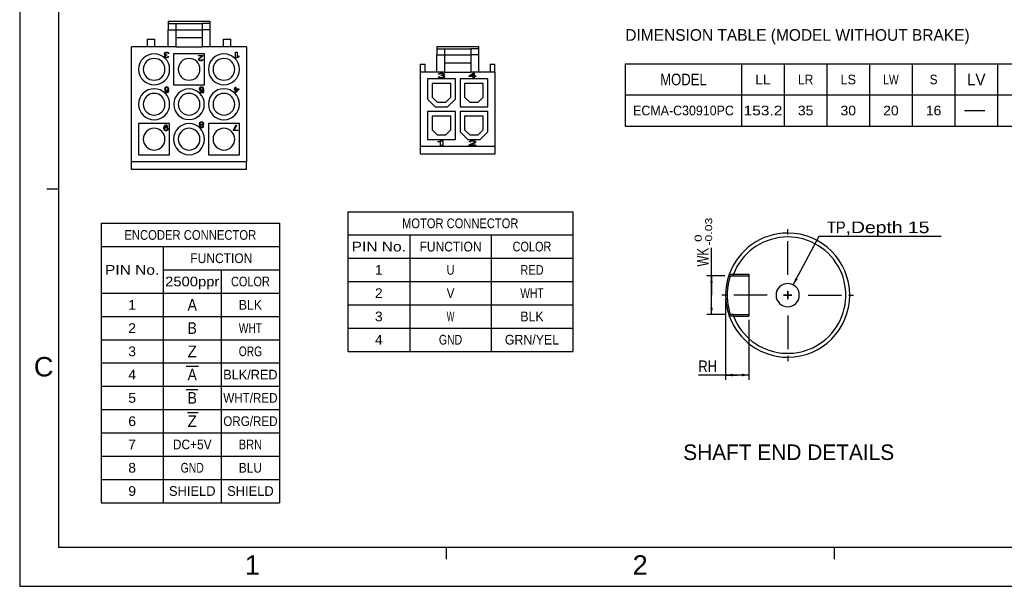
# Model space of a CAD drawing. Extents: x 0 to 420, y 0 to 297.
# Tile 1 of 8: x 0 to 254, y 0 to 146. Entities that reach past the tile are written whole.
import ezdxf
from ezdxf.enums import TextEntityAlignment as Align

# ---------------------------------------------------------------- set-up
doc = ezdxf.new("R2010")
doc.units = 0
doc.header["$LTSCALE"] = 23.1
doc.linetypes.add('CENTER', pattern=[0.6, 0.375, -0.075, 0.075, -0.075])
doc.layers.get('0').update_dxf_attribs({"linetype": 'CONTINUOUS'})
doc.layers.add('8_ALL_NOTES_BALLOONS_SYMBOLS_GT', color=7, linetype='CONTINUOUS')
doc.layers.add('DEFAULT_1', color=7, linetype='CENTER')
doc.styles.add('TEXTSTYLE_0', font='txt', dxfattribs={"width": 0.8})
doc.styles.add('TEXTSTYLE_1', font='txt', dxfattribs={"width": 0.8})
doc.dimstyles.new('DIMSTYLE_1', dxfattribs={"dimtxt": 3, "dimasz": 0.18, "dimexe": 0.18, "dimexo": 0.0625, "dimgap": 0.09, "dimtad": 0, "dimtih": 1, "dimtoh": 1, "dimdec": 4, "dimlfac": 0.5, "dimzin": 0, "dimtxsty": 'STANDARD', "dimcen": 0.09, "dimazin": 3, "dimtp": 1e-05, "dimtm": 1e-05, "dimtfac": 0, "dimtdec": 4, "dimtofl": 0, "dimtmove": 0, "dimatfit": 3, "dimtolj": 1, "dimtzin": 0})

# ---------------------------------------------------------------- blocks, each defined once
blk = doc.blocks.new('*D0')
at = {"color": 7, "linetype": 'CONTINUOUS'}
for p, q in [((199.47, 77.69), (206.2, 90.27)), ((206.2, 90.27), (206.2, 90.27)), ((206.2, 90.27), (237.6, 90.27))]:
    blk.add_line(p, q, dxfattribs=at)
blk.add_solid([(200.01, 79.44), (199.47, 77.69), (200.62, 79.11)], dxfattribs=at)
at = {"color": 7, "linetype": 'CONTINUOUS', "style": 'TEXTSTYLE_1'}
for s, p, p2 in [('TP', (208.2, 91.02), (213, 91.02)), (',Depth 15', (213, 91.02), (234.6, 91.02))]:
    blk.add_text(s, height=3, dxfattribs=at).set_placement(p, p2, align=Align.FIT)
blk = doc.blocks.new('*D1')
at = {"color": 7, "linetype": 'CONTINUOUS'}
for p, q in [((182.05, 74.04), (182.05, 53.25)), ((188.05, 68.64), (188.05, 53.25)), ((185.05, 54.45), (175.02, 54.45)), ((182.05, 54.45), (185.05, 54.45)), ((188.05, 54.45), (185.05, 54.45))]:
    blk.add_line(p, q, dxfattribs=at)
for points in [[(183.85, 54.8), (182.05, 54.45), (183.85, 54.1)], [(186.25, 54.1), (188.05, 54.45), (186.25, 54.8)]]:
    blk.add_solid(points, dxfattribs=at)
at = {"color": 7, "linetype": 'CONTINUOUS', "style": 'TEXTSTYLE_1'}
blk.add_text('RH', height=3, dxfattribs=at).set_placement((175.02, 55.2), (179.82, 55.2), align=Align.FIT)
blk = doc.blocks.new('*D4')
at = {"color": 7, "linetype": 'CONTINUOUS'}
for p, q in [((178.4, 75.04), (178.4, 87.22)), ((181.85, 80.04), (177.2, 80.04)), ((178.4, 80.04), (178.4, 75.04)), ((178.4, 70.04), (178.4, 75.04)), ((181.85, 70.04), (177.2, 70.04))]:
    blk.add_line(p, q, dxfattribs=at)
for points in [[(178.75, 78.24), (178.4, 80.04), (178.05, 78.24)], [(178.05, 71.84), (178.4, 70.04), (178.75, 71.84)]]:
    blk.add_solid(points, dxfattribs=at)
at = {"color": 7, "linetype": 'CONTINUOUS', "style": 'TEXTSTYLE_1'}
blk.add_text('WK', height=3, rotation=90, dxfattribs=at).set_placement((177.65, 82.42), (177.65, 87.22), align=Align.FIT)

msp = doc.modelspace()

# ---------------------------------------------------------------- linework, layer by layer
at = {"color": 4, "linetype": 'CONTINUOUS'}
for p, q in [((0, 297), (0, 0)), ((0, 0), (420, 0))]:
    msp.add_line(p, q, dxfattribs=at)
at = {"color": 3, "linetype": 'CONTINUOUS'}
for p, q in [((10, 287), (10, 10)), ((10, 102.333333), (7, 102.333333)), ((410, 10), (10, 10)), ((110, 10), (110, 7)), ((210, 10), (210, 7))]:
    msp.add_line(p, q, dxfattribs=at)
at = {"color": 7, "linetype": 'CONTINUOUS'}
for p, q in [((38.270933, 145.640953), (38.270933, 145.040953)), ((38.270933, 145.640953), (49.070933, 145.640953)), ((38.270933, 145.040953), (38.270933, 143.440953)), ((38.270933, 145.040953), (40.270933, 145.040953)), ((40.270933, 145.040953), (40.270933, 143.440953)), ((40.270933, 145.040953), (47.070933, 145.040953)), ((47.070933, 145.040953), (47.070933, 143.440953)), ((49.070933, 145.040953), (47.070933, 145.040953)), ((49.070933, 145.640953), (49.070933, 145.040953)), ((49.070933, 145.040953), (49.070933, 143.440953)), ((38.270933, 139.040953), (38.270933, 143.440953)), ((38.270933, 143.440953), (40.270933, 143.440953)), ((40.270933, 143.440953), (40.270933, 141.440953)), ((40.270933, 143.440953), (47.070933, 143.440953)), ((49.070933, 143.440953), (47.070933, 143.440953)), ((47.070933, 143.440953), (47.070933, 141.440953)), ((49.070933, 143.440953), (49.070933, 139.040953)), ((32.870933, 141.040953), (34.870933, 141.040953)), ((32.870933, 141.040953), (32.870933, 139.040953)), ((34.870933, 139.040953), (34.870933, 141.040953)), ((40.270933, 141.440953), (40.270933, 139.040953)), ((40.270933, 141.440953), (47.070933, 141.440953)), ((47.070933, 141.440953), (47.070933, 139.040953)), ((52.470933, 141.040953), (54.470933, 141.040953)), ((52.470933, 141.040953), (52.470933, 139.040953)), ((54.470933, 139.040953), (54.470933, 141.040953)), ((40.270933, 139.040953), (28.870933, 139.040953)), ((28.870933, 109.440953), (28.870933, 139.040953)), ((37.325478, 137.313294), (37.357297, 137.402655)), ((37.325478, 137.194145), (37.325478, 137.313294)), ((37.357297, 137.074996), (37.325478, 137.194145)), ((37.357297, 137.402655), (37.420933, 137.492017)), ((37.420933, 137.492017), (37.516387, 137.551591)), ((37.516387, 137.372868), (37.484569, 137.313294)), ((37.484569, 137.313294), (37.484569, 137.194145)), ((37.484569, 137.194145), (37.548206, 137.074996)), ((37.516387, 137.551591), (37.64366, 137.611166)), ((37.580024, 137.432443), (37.516387, 137.372868)), ((37.64366, 137.46223), (37.580024, 137.432443)), ((37.64366, 137.611166), (37.770933, 137.640953)), ((37.802751, 137.492017), (37.64366, 137.46223)), ((37.770933, 137.640953), (38.025478, 137.640953)), ((37.99366, 137.492017), (37.802751, 137.492017)), ((38.152751, 137.46223), (37.99366, 137.492017)), ((38.025478, 137.640953), (38.152751, 137.611166)), ((38.152751, 137.611166), (38.280024, 137.551591)), ((38.216387, 137.432443), (38.152751, 137.46223)), ((38.280024, 137.372868), (38.216387, 137.432443)), ((38.280024, 137.551591), (38.375478, 137.492017)), ((38.311842, 137.313294), (38.280024, 137.372868)), ((38.470933, 137.313294), (38.311842, 137.313294)), ((38.375478, 137.492017), (38.439115, 137.402655)), ((38.439115, 137.402655), (38.470933, 137.313294)), ((47.670933, 137.240953), (39.670933, 137.240953)), ((39.670933, 137.240953), (39.670933, 129.240953)), ((40.270933, 139.040953), (47.070933, 139.040953)), ((58.470933, 139.040953), (47.070933, 139.040953)), ((47.670933, 129.240953), (47.670933, 137.240953)), ((55.630933, 136.240953), (55.630933, 137.640953)), ((55.630933, 137.640953), (56.050933, 137.640953)), ((56.050933, 137.640953), (56.050933, 136.479251)), ((58.470933, 139.040953), (58.470933, 109.440953)), ((107.54783, 139.151663), (118.34783, 139.151663)), ((107.54783, 139.151663), (107.54783, 138.551663)), ((107.54783, 138.551663), (107.54783, 136.951663)), ((107.54783, 138.551663), (109.54783, 138.551663)), ((109.54783, 138.551663), (116.34783, 138.551663)), ((109.54783, 138.551663), (109.54783, 136.951663)), ((116.34783, 138.551663), (116.34783, 136.951663)), ((118.34783, 138.551663), (116.34783, 138.551663)), ((118.34783, 139.151663), (118.34783, 138.551663)), ((118.34783, 138.551663), (118.34783, 136.951663)), ((37.420933, 136.985634), (37.357297, 137.074996)), ((37.357297, 136.628187), (37.389115, 136.747336)), ((37.357297, 136.568613), (37.357297, 136.628187)), ((37.389115, 136.449464), (37.357297, 136.568613)), ((37.389115, 136.747336), (37.452751, 136.836698)), ((37.516387, 136.330315), (37.389115, 136.449464)), ((37.580024, 136.92606), (37.420933, 136.985634)), ((37.452751, 136.836698), (37.580024, 136.92606)), ((37.580024, 136.747336), (37.516387, 136.628187)), ((37.516387, 136.628187), (37.516387, 136.568613)), ((37.516387, 136.568613), (37.580024, 136.479251)), ((37.64366, 136.27074), (37.516387, 136.330315)), ((37.548206, 137.074996), (37.64366, 137.015421)), ((37.64366, 136.806911), (37.580024, 136.747336)), ((37.580024, 136.479251), (37.675478, 136.419677)), ((37.64366, 137.015421), (37.834569, 136.985634)), ((37.834569, 136.866485), (37.64366, 136.806911)), ((37.866387, 136.240953), (37.64366, 136.27074)), ((37.675478, 136.419677), (37.834569, 136.389889)), ((37.834569, 136.985634), (37.961842, 136.985634)), ((37.961842, 136.866485), (37.834569, 136.866485)), ((37.834569, 136.389889), (37.961842, 136.389889)), ((37.930024, 136.240953), (37.866387, 136.240953)), ((38.152751, 136.27074), (37.930024, 136.240953)), ((37.961842, 136.985634), (37.961842, 136.866485)), ((37.961842, 136.389889), (38.120933, 136.419677)), ((38.120933, 136.419677), (38.216387, 136.479251)), ((38.280024, 136.330315), (38.152751, 136.27074)), ((38.216387, 136.479251), (38.280024, 136.568613)), ((38.280024, 136.568613), (38.439115, 136.568613)), ((38.407297, 136.449464), (38.280024, 136.330315)), ((38.439115, 136.568613), (38.407297, 136.449464)), ((46.125478, 136.840953), (47.270933, 136.840953)), ((46.125478, 136.692017), (46.125478, 136.840953)), ((47.016387, 136.692017), (46.125478, 136.692017)), ((46.125478, 135.828187), (46.157297, 135.947336)), ((46.125478, 135.768613), (46.125478, 135.828187)), ((46.157297, 135.649464), (46.125478, 135.768613)), ((46.157297, 135.947336), (46.220933, 136.036698)), ((46.284569, 135.530315), (46.157297, 135.649464)), ((46.220933, 136.036698), (47.016387, 136.692017)), ((46.411842, 135.47074), (46.284569, 135.530315)), ((46.380024, 135.947336), (46.316387, 135.828187)), ((46.316387, 135.828187), (46.316387, 135.768613)), ((46.316387, 135.768613), (46.380024, 135.679251)), ((47.270933, 136.692017), (46.380024, 135.947336)), ((46.380024, 135.679251), (46.475478, 135.619677)), ((46.602751, 135.440953), (46.411842, 135.47074)), ((46.475478, 135.619677), (46.634569, 135.589889)), ((46.730024, 135.440953), (46.602751, 135.440953)), ((46.634569, 135.589889), (46.761842, 135.589889)), ((46.952751, 135.47074), (46.730024, 135.440953)), ((46.761842, 135.589889), (46.920933, 135.619677)), ((46.920933, 135.619677), (47.016387, 135.679251)), ((47.080024, 135.530315), (46.952751, 135.47074)), ((47.016387, 135.679251), (47.080024, 135.768613)), ((47.080024, 135.768613), (47.239115, 135.768613)), ((47.207297, 135.649464), (47.080024, 135.530315)), ((47.239115, 135.768613), (47.207297, 135.649464)), ((47.270933, 136.840953), (47.270933, 136.692017)), ((56.050933, 136.240953), (55.630933, 136.240953)), ((56.050933, 136.479251), (56.470933, 136.687762)), ((56.470933, 136.449464), (56.050933, 136.240953)), ((56.470933, 136.687762), (56.470933, 136.449464)), ((107.54783, 136.951663), (109.54783, 136.951663)), ((107.54783, 132.551663), (107.54783, 136.951663)), ((109.54783, 136.951663), (109.54783, 134.951663)), ((109.54783, 136.951663), (116.34783, 136.951663)), ((109.54783, 134.951663), (109.54783, 132.551663)), ((109.54783, 134.951663), (116.34783, 134.951663)), ((116.34783, 136.951663), (116.34783, 134.951663)), ((118.34783, 136.951663), (116.34783, 136.951663)), ((116.34783, 134.951663), (116.34783, 132.551663)), ((118.34783, 136.951663), (118.34783, 132.551663)), ((156.175365, 134.629209), (362.175365, 134.629209)), ((156.175365, 134.629209), (156.175365, 118.629209)), ((186.175365, 134.629209), (186.175365, 118.629209)), ((197.175365, 134.629209), (197.175365, 118.629209)), ((208.175365, 134.629209), (208.175365, 118.629209)), ((219.175365, 134.629209), (219.175365, 118.629209)), ((230.175365, 134.629209), (230.175365, 118.629209)), ((241.175365, 134.629209), (241.175365, 118.629209)), ((252.175365, 134.629209), (252.175365, 118.629209)), ((103.34783, 134.551663), (104.54783, 134.551663)), ((103.34783, 132.551663), (103.34783, 134.551663)), ((103.34783, 113.351663), (103.34783, 132.551663)), ((109.54783, 132.551663), (103.34783, 132.551663)), ((104.54783, 132.551663), (104.54783, 134.551663)), ((107.993284, 131.970812), (108.038739, 132.07294)), ((108.038739, 132.07294), (108.220557, 132.175068)), ((108.220557, 132.175068), (108.402375, 132.226131)), ((108.311466, 132.047408), (108.220557, 131.970812)), ((108.44783, 132.098472), (108.311466, 132.047408)), ((108.402375, 132.226131), (108.720557, 132.251663)), ((108.675102, 132.124004), (108.44783, 132.098472)), ((108.85692, 132.124004), (108.675102, 132.124004)), ((108.720557, 132.251663), (108.811466, 132.251663)), ((108.811466, 132.251663), (109.129648, 132.226131)), ((109.084193, 132.098472), (108.85692, 132.124004)), ((109.220557, 132.047408), (109.084193, 132.098472)), ((109.129648, 132.226131), (109.311466, 132.175068)), ((109.311466, 131.970812), (109.220557, 132.047408)), ((109.311466, 132.175068), (109.493284, 132.07294)), ((109.493284, 132.07294), (109.538739, 131.970812)), ((109.54783, 132.551663), (116.34783, 132.551663)), ((115.94783, 131.562302), (116.94783, 132.251663)), ((116.239496, 131.562302), (116.94783, 132.047408)), ((122.54783, 132.551663), (116.34783, 132.551663)), ((116.94783, 132.251663), (117.19783, 132.251663)), ((116.94783, 132.047408), (116.94783, 131.562302)), ((117.19783, 132.251663), (117.19783, 131.562302)), ((121.34783, 134.551663), (122.54783, 134.551663)), ((121.34783, 134.551663), (121.34783, 132.551663)), ((122.54783, 132.551663), (122.54783, 134.551663)), ((122.54783, 132.551663), (122.54783, 113.351663)), ((112.34783, 130.751663), (105.14783, 130.751663)), ((105.14783, 130.751663), (105.14783, 125.551663)), ((111.14783, 129.551663), (106.34783, 129.551663)), ((106.34783, 129.551663), (106.34783, 126.04872)), ((107.993284, 131.255919), (107.94783, 131.332514)), ((107.94783, 131.332514), (108.175102, 131.332514)), ((108.220557, 131.970812), (107.993284, 131.970812)), ((108.084193, 131.179323), (107.993284, 131.255919)), ((108.220557, 131.128259), (108.084193, 131.179323)), ((108.175102, 131.332514), (108.220557, 131.281451)), ((108.220557, 131.281451), (108.311466, 131.230387)), ((108.402375, 131.077195), (108.220557, 131.128259)), ((108.311466, 131.230387), (108.402375, 131.204855)), ((108.402375, 131.204855), (108.629648, 131.179323)), ((108.584193, 131.051663), (108.402375, 131.077195)), ((108.94783, 131.051663), (108.584193, 131.051663)), ((108.629648, 131.179323), (108.902375, 131.179323)), ((108.675102, 131.613365), (108.675102, 131.715493)), ((108.675102, 131.715493), (108.85692, 131.715493)), ((108.85692, 131.613365), (108.675102, 131.613365)), ((108.85692, 131.715493), (109.129648, 131.766557)), ((109.129648, 131.587834), (108.85692, 131.613365)), ((108.902375, 131.179323), (109.129648, 131.204855)), ((109.129648, 131.077195), (108.94783, 131.051663)), ((109.129648, 131.766557), (109.220557, 131.817621)), ((109.266011, 131.53677), (109.129648, 131.587834)), ((109.129648, 131.204855), (109.220557, 131.230387)), ((109.311466, 131.128259), (109.129648, 131.077195)), ((109.220557, 131.817621), (109.311466, 131.919748)), ((109.402375, 131.741025), (109.220557, 131.664429)), ((109.220557, 131.664429), (109.44783, 131.613365)), ((109.220557, 131.230387), (109.311466, 131.281451)), ((109.35692, 131.434642), (109.266011, 131.53677)), ((109.311466, 131.919748), (109.311466, 131.970812)), ((109.311466, 131.281451), (109.35692, 131.332514)), ((109.44783, 131.179323), (109.311466, 131.128259)), ((109.35692, 131.332514), (109.35692, 131.434642)), ((109.493284, 131.817621), (109.402375, 131.741025)), ((109.44783, 131.613365), (109.538739, 131.53677)), ((109.538739, 131.255919), (109.44783, 131.179323)), ((109.538739, 131.919748), (109.493284, 131.817621)), ((109.538739, 131.970812), (109.538739, 131.919748)), ((109.538739, 131.53677), (109.584193, 131.434642)), ((109.584193, 131.332514), (109.538739, 131.255919)), ((109.584193, 131.434642), (109.584193, 131.332514)), ((111.14783, 126.04872), (111.14783, 129.551663)), ((112.34783, 125.551663), (112.34783, 130.751663)), ((120.74783, 130.751663), (113.54783, 130.751663)), ((113.54783, 130.751663), (113.54783, 123.551663)), ((119.54783, 129.551663), (114.74783, 129.551663)), ((114.74783, 129.551663), (114.74783, 126.04872)), ((115.94783, 131.40911), (115.94783, 131.562302)), ((116.94783, 131.40911), (115.94783, 131.40911)), ((116.94783, 131.562302), (116.239496, 131.562302)), ((116.94783, 131.051663), (116.94783, 131.40911)), ((117.19783, 131.051663), (116.94783, 131.051663)), ((117.19783, 131.562302), (117.614496, 131.562302)), ((117.614496, 131.40911), (117.19783, 131.40911)), ((117.19783, 131.40911), (117.19783, 131.051663)), ((117.614496, 131.562302), (117.614496, 131.40911)), ((119.54783, 126.04872), (119.54783, 129.551663)), ((120.74783, 123.551663), (120.74783, 130.751663)), ((37.389115, 128.402655), (37.325478, 128.253719)), ((37.325478, 128.253719), (37.325478, 128.104783)), ((37.325478, 128.104783), (37.389115, 127.955847)), ((37.484569, 128.521804), (37.389115, 128.402655)), ((37.389115, 127.955847), (37.484569, 127.866485)), ((37.389115, 127.568613), (37.420933, 127.479251)), ((37.548206, 127.568613), (37.389115, 127.568613)), ((37.420933, 127.479251), (37.516387, 127.360102)), ((37.64366, 128.611166), (37.484569, 128.521804)), ((37.516387, 128.313294), (37.484569, 128.223932)), ((37.484569, 128.223932), (37.484569, 128.13457)), ((37.484569, 128.13457), (37.516387, 128.045208)), ((37.484569, 127.866485), (37.64366, 127.777123)), ((37.580024, 128.402655), (37.516387, 128.313294)), ((37.516387, 128.045208), (37.580024, 127.985634)), ((37.516387, 127.360102), (37.675478, 127.27074)), ((37.611842, 127.479251), (37.548206, 127.568613)), ((37.675478, 128.46223), (37.580024, 128.402655)), ((37.580024, 127.985634), (37.675478, 127.92606)), ((37.707297, 127.419677), (37.611842, 127.479251)), ((37.802751, 128.640953), (37.64366, 128.611166)), ((37.64366, 127.777123), (37.802751, 127.747336)), ((37.770933, 128.492017), (37.675478, 128.46223)), ((37.675478, 127.92606), (37.770933, 127.896272)), ((37.675478, 127.27074), (37.834569, 127.240953)), ((37.802751, 127.389889), (37.707297, 127.419677)), ((37.99366, 128.492017), (37.770933, 128.492017)), ((37.770933, 127.896272), (37.99366, 127.896272)), ((37.961842, 128.640953), (37.802751, 128.640953)), ((37.802751, 127.747336), (37.961842, 127.747336)), ((37.99366, 127.389889), (37.802751, 127.389889)), ((37.834569, 127.240953), (37.961842, 127.240953)), ((38.120933, 128.611166), (37.961842, 128.640953)), ((37.961842, 127.747336), (38.120933, 127.777123)), ((37.961842, 127.240953), (38.120933, 127.27074)), ((38.089115, 128.46223), (37.99366, 128.492017)), ((37.99366, 127.896272), (38.089115, 127.92606)), ((38.089115, 127.419677), (37.99366, 127.389889)), ((38.184569, 128.402655), (38.089115, 128.46223)), ((38.089115, 127.92606), (38.184569, 127.985634)), ((38.184569, 127.479251), (38.089115, 127.419677)), ((38.280024, 128.521804), (38.120933, 128.611166)), ((38.120933, 127.777123), (38.311842, 127.896272)), ((38.120933, 127.27074), (38.280024, 127.360102)), ((38.248206, 128.313294), (38.184569, 128.402655)), ((38.184569, 127.985634), (38.248206, 128.045208)), ((38.248206, 127.568613), (38.184569, 127.479251)), ((38.280024, 128.223932), (38.248206, 128.313294)), ((38.248206, 128.045208), (38.280024, 128.13457)), ((38.280024, 127.657974), (38.248206, 127.568613)), ((38.375478, 128.402655), (38.280024, 128.521804)), ((38.280024, 128.13457), (38.280024, 128.223932)), ((38.311842, 127.836698), (38.280024, 127.657974)), ((38.280024, 127.360102), (38.375478, 127.479251)), ((38.311842, 127.896272), (38.311842, 127.836698)), ((38.439115, 128.253719), (38.375478, 128.402655)), ((38.375478, 127.479251), (38.439115, 127.628187)), ((38.470933, 128.045208), (38.439115, 128.253719)), ((38.439115, 127.628187), (38.470933, 127.836698)), ((38.470933, 127.836698), (38.470933, 128.045208)), ((39.670933, 129.240953), (47.670933, 129.240953)), ((46.389115, 128.402655), (46.325478, 128.253719)), ((46.325478, 128.253719), (46.325478, 128.13457)), ((46.325478, 128.13457), (46.389115, 127.985634)), ((46.484569, 128.521804), (46.389115, 128.402655)), ((46.389115, 127.985634), (46.484569, 127.866485)), ((46.389115, 127.389889), (46.389115, 127.240953)), ((47.311842, 127.389889), (46.389115, 127.389889)), ((46.389115, 127.240953), (47.470933, 127.240953)), ((46.64366, 128.611166), (46.484569, 128.521804)), ((46.484569, 128.223932), (46.516387, 128.313294)), ((46.484569, 128.164357), (46.484569, 128.223932)), ((46.516387, 128.074996), (46.484569, 128.164357)), ((46.484569, 127.866485), (46.64366, 127.777123)), ((46.516387, 128.313294), (46.580024, 128.402655)), ((46.580024, 127.985634), (46.516387, 128.074996)), ((46.580024, 128.402655), (46.675478, 128.46223)), ((46.675478, 127.92606), (46.580024, 127.985634)), ((46.802751, 128.640953), (46.64366, 128.611166)), ((46.64366, 127.777123), (46.802751, 127.747336)), ((46.675478, 128.46223), (46.802751, 128.492017)), ((46.802751, 127.896272), (46.675478, 127.92606)), ((46.99366, 128.640953), (46.802751, 128.640953)), ((46.802751, 128.492017), (46.99366, 128.492017)), ((46.99366, 127.896272), (46.802751, 127.896272)), ((46.802751, 127.747336), (46.99366, 127.747336)), ((47.152751, 128.611166), (46.99366, 128.640953)), ((46.99366, 128.492017), (47.120933, 128.46223)), ((47.120933, 127.92606), (46.99366, 127.896272)), ((46.99366, 127.747336), (47.152751, 127.777123)), ((47.120933, 128.46223), (47.216387, 128.402655)), ((47.248206, 128.015421), (47.120933, 127.92606)), ((47.311842, 128.521804), (47.152751, 128.611166)), ((47.152751, 127.777123), (47.311842, 127.866485)), ((47.216387, 128.402655), (47.280024, 128.283506)), ((47.470933, 128.015421), (47.248206, 128.015421)), ((47.280024, 128.283506), (47.470933, 128.283506)), ((47.407297, 128.402655), (47.311842, 128.521804)), ((47.311842, 127.866485), (47.311842, 127.389889)), ((47.470933, 128.283506), (47.407297, 128.402655)), ((47.470933, 127.240953), (47.470933, 128.015421)), ((55.304266, 128.045208), (55.304266, 128.223932)), ((55.304266, 128.223932), (55.595933, 128.223932)), ((55.595933, 128.045208), (55.304266, 128.045208)), ((55.595933, 128.223932), (55.595933, 128.640953)), ((55.595933, 128.640953), (55.770933, 128.640953)), ((55.595933, 127.240953), (55.595933, 128.045208)), ((55.770933, 127.240953), (55.595933, 127.240953)), ((55.770933, 128.640953), (55.770933, 128.223932)), ((55.770933, 128.223932), (56.470933, 128.223932)), ((55.770933, 128.045208), (56.266766, 128.045208)), ((55.770933, 127.479251), (55.770933, 128.045208)), ((56.266766, 128.045208), (55.770933, 127.479251)), ((56.470933, 128.045208), (55.770933, 127.240953)), ((56.470933, 128.223932), (56.470933, 128.045208)), ((105.14783, 125.551663), (107.14783, 123.551663)), ((106.34783, 126.04872), (107.644886, 124.751663)), ((107.644886, 124.751663), (109.850773, 124.751663)), ((109.850773, 124.751663), (111.14783, 126.04872)), ((110.34783, 123.551663), (112.34783, 125.551663)), ((114.74783, 126.04872), (116.044886, 124.751663)), ((116.044886, 124.751663), (118.250773, 124.751663)), ((118.250773, 124.751663), (119.54783, 126.04872)), ((156.175365, 126.629209), (362.175365, 126.629209)), ((112.34783, 122.351663), (105.14783, 122.351663)), ((105.14783, 122.351663), (105.14783, 115.151663)), ((107.14783, 123.551663), (110.34783, 123.551663)), ((112.34783, 115.151663), (112.34783, 122.351663)), ((113.54783, 123.551663), (120.74783, 123.551663)), ((120.74783, 122.351663), (113.54783, 122.351663)), ((113.54783, 122.351663), (113.54783, 117.151663)), ((120.74783, 117.151663), (120.74783, 122.351663)), ((243.654525, 122.629215), (248.862869, 122.629215)), ((46.389115, 119.432443), (46.325478, 119.283506)), ((46.484569, 119.521804), (46.389115, 119.432443)), ((46.64366, 119.611166), (46.484569, 119.521804)), ((46.580024, 119.402655), (46.484569, 119.283506)), ((46.707297, 119.46223), (46.580024, 119.402655)), ((46.802751, 119.640953), (46.64366, 119.611166)), ((46.834569, 119.492017), (46.707297, 119.46223)), ((46.99366, 119.640953), (46.802751, 119.640953)), ((46.961842, 119.492017), (46.834569, 119.492017)), ((47.089115, 119.46223), (46.961842, 119.492017)), ((47.152751, 119.611166), (46.99366, 119.640953)), ((47.216387, 119.402655), (47.089115, 119.46223)), ((47.311842, 119.521804), (47.152751, 119.611166)), ((47.311842, 119.283506), (47.216387, 119.402655)), ((47.407297, 119.432443), (47.311842, 119.521804)), ((47.470933, 119.283506), (47.407297, 119.432443)), ((106.34783, 121.151663), (106.34783, 117.64872)), ((111.14783, 121.151663), (106.34783, 121.151663)), ((111.14783, 117.64872), (111.14783, 121.151663)), ((119.54783, 121.151663), (114.74783, 121.151663)), ((114.74783, 121.151663), (114.74783, 117.64872)), ((119.54783, 117.64872), (119.54783, 121.151663)), ((38.670933, 119.240953), (30.670933, 119.240953)), ((30.670933, 119.240953), (30.670933, 111.240953)), ((37.157297, 118.453719), (37.125478, 118.245208)), ((37.125478, 118.245208), (37.125478, 118.036698)), ((37.125478, 118.036698), (37.157297, 117.828187)), ((37.220933, 118.602655), (37.157297, 118.453719)), ((37.157297, 117.828187), (37.220933, 117.679251)), ((37.316387, 118.721804), (37.220933, 118.602655)), ((37.220933, 117.679251), (37.316387, 117.560102)), ((37.284569, 118.245208), (37.316387, 118.423932)), ((37.475478, 118.304783), (37.284569, 118.185634)), ((37.284569, 118.185634), (37.284569, 118.245208)), ((37.475478, 118.811166), (37.316387, 118.721804)), ((37.316387, 118.423932), (37.348206, 118.513294)), ((37.348206, 118.006911), (37.316387, 117.917549)), ((37.316387, 117.917549), (37.316387, 117.857974)), ((37.316387, 117.857974), (37.348206, 117.768613)), ((37.316387, 117.560102), (37.475478, 117.47074)), ((37.348206, 118.513294), (37.411842, 118.602655)), ((37.411842, 118.096272), (37.348206, 118.006911)), ((37.348206, 117.768613), (37.411842, 117.679251)), ((37.411842, 118.602655), (37.507297, 118.66223)), ((37.507297, 118.155847), (37.411842, 118.096272)), ((37.411842, 117.679251), (37.507297, 117.619677)), ((37.634569, 118.840953), (37.475478, 118.811166)), ((37.634569, 118.33457), (37.475478, 118.304783)), ((37.475478, 117.47074), (37.634569, 117.440953)), ((37.507297, 118.66223), (37.602751, 118.692017)), ((37.602751, 118.185634), (37.507297, 118.155847)), ((37.507297, 117.619677), (37.602751, 117.589889)), ((37.602751, 118.692017), (37.79366, 118.692017)), ((37.825478, 118.185634), (37.602751, 118.185634)), ((37.602751, 117.589889), (37.825478, 117.589889)), ((37.761842, 118.840953), (37.634569, 118.840953)), ((37.79366, 118.33457), (37.634569, 118.33457)), ((37.634569, 117.440953), (37.79366, 117.440953)), ((37.920933, 118.811166), (37.761842, 118.840953)), ((37.79366, 118.692017), (37.889115, 118.66223)), ((37.952751, 118.304783), (37.79366, 118.33457)), ((37.79366, 117.440953), (37.952751, 117.47074)), ((37.920933, 118.155847), (37.825478, 118.185634)), ((37.825478, 117.589889), (37.920933, 117.619677)), ((37.889115, 118.66223), (37.984569, 118.602655)), ((38.080024, 118.721804), (37.920933, 118.811166)), ((38.016387, 118.096272), (37.920933, 118.155847)), ((37.920933, 117.619677), (38.016387, 117.679251)), ((38.111842, 118.215421), (37.952751, 118.304783)), ((37.952751, 117.47074), (38.111842, 117.560102)), ((37.984569, 118.602655), (38.048206, 118.513294)), ((38.080024, 118.006911), (38.016387, 118.096272)), ((38.016387, 117.679251), (38.080024, 117.768613)), ((38.048206, 118.513294), (38.207297, 118.513294)), ((38.175478, 118.602655), (38.080024, 118.721804)), ((38.111842, 117.917549), (38.080024, 118.006911)), ((38.080024, 117.768613), (38.111842, 117.857974)), ((38.207297, 118.096272), (38.111842, 118.215421)), ((38.111842, 117.857974), (38.111842, 117.917549)), ((38.111842, 117.560102), (38.207297, 117.679251)), ((38.207297, 118.513294), (38.175478, 118.602655)), ((38.270933, 117.947336), (38.207297, 118.096272)), ((38.207297, 117.679251), (38.270933, 117.828187)), ((38.270933, 117.828187), (38.270933, 117.947336)), ((38.670933, 111.240953), (38.670933, 119.240953)), ((46.325478, 119.283506), (46.325478, 119.194145)), ((46.325478, 119.194145), (46.389115, 119.045208)), ((46.420933, 118.806911), (46.357297, 118.687762)), ((46.357297, 118.687762), (46.357297, 118.5984)), ((46.357297, 118.5984), (46.420933, 118.449464)), ((46.389115, 119.045208), (46.516387, 118.955847)), ((46.516387, 118.896272), (46.420933, 118.806911)), ((46.420933, 118.449464), (46.516387, 118.360102)), ((46.484569, 119.283506), (46.484569, 119.194145)), ((46.484569, 119.194145), (46.580024, 119.074996)), ((46.516387, 118.955847), (46.580024, 118.92606)), ((46.580024, 118.92606), (46.516387, 118.896272)), ((46.580024, 118.747336), (46.516387, 118.657974)), ((46.516387, 118.657974), (46.516387, 118.5984)), ((46.516387, 118.5984), (46.580024, 118.509038)), ((46.516387, 118.360102), (46.675478, 118.27074)), ((46.580024, 119.074996), (46.707297, 119.015421)), ((46.707297, 118.836698), (46.580024, 118.747336)), ((46.580024, 118.509038), (46.707297, 118.419677)), ((46.675478, 118.27074), (46.834569, 118.240953)), ((46.707297, 119.015421), (46.834569, 118.985634)), ((46.834569, 118.866485), (46.707297, 118.836698)), ((46.707297, 118.419677), (46.834569, 118.389889)), ((46.834569, 118.985634), (46.961842, 118.985634)), ((46.961842, 118.866485), (46.834569, 118.866485)), ((46.834569, 118.389889), (46.961842, 118.389889)), ((46.834569, 118.240953), (46.961842, 118.240953)), ((46.961842, 118.985634), (47.089115, 119.015421)), ((47.089115, 118.836698), (46.961842, 118.866485)), ((46.961842, 118.389889), (47.089115, 118.419677)), ((46.961842, 118.240953), (47.120933, 118.27074)), ((47.089115, 119.015421), (47.216387, 119.074996)), ((47.216387, 118.747336), (47.089115, 118.836698)), ((47.089115, 118.419677), (47.216387, 118.509038)), ((47.120933, 118.27074), (47.280024, 118.360102)), ((47.216387, 119.074996), (47.311842, 119.194145)), ((47.216387, 118.92606), (47.280024, 118.955847)), ((47.280024, 118.896272), (47.216387, 118.92606)), ((47.280024, 118.657974), (47.216387, 118.747336)), ((47.216387, 118.509038), (47.280024, 118.5984)), ((47.280024, 118.955847), (47.407297, 119.045208)), ((47.375478, 118.806911), (47.280024, 118.896272)), ((47.280024, 118.5984), (47.280024, 118.657974)), ((47.280024, 118.360102), (47.375478, 118.449464)), ((47.311842, 119.194145), (47.311842, 119.283506)), ((47.439115, 118.687762), (47.375478, 118.806911)), ((47.375478, 118.449464), (47.439115, 118.5984)), ((47.407297, 119.045208), (47.470933, 119.194145)), ((47.439115, 118.5984), (47.439115, 118.687762)), ((47.470933, 119.194145), (47.470933, 119.283506)), ((56.670933, 119.240953), (48.670933, 119.240953)), ((48.670933, 119.240953), (48.670933, 111.240953)), ((55.125478, 117.589889), (55.761842, 118.840953)), ((55.125478, 117.440953), (55.125478, 117.589889)), ((56.270933, 117.440953), (55.125478, 117.440953)), ((55.952751, 118.840953), (55.316387, 117.589889)), ((55.316387, 117.589889), (56.270933, 117.589889)), ((55.761842, 118.840953), (55.952751, 118.840953)), ((56.270933, 117.589889), (56.270933, 117.440953)), ((56.670933, 111.240953), (56.670933, 119.240953)), ((106.34783, 117.64872), (107.644886, 116.351663)), ((109.850773, 116.351663), (111.14783, 117.64872)), ((113.54783, 117.151663), (115.54783, 115.151663)), ((114.74783, 117.64872), (116.044886, 116.351663)), ((118.250773, 116.351663), (119.54783, 117.64872)), ((118.74783, 115.151663), (120.74783, 117.151663)), ((156.175365, 118.629209), (362.175365, 118.629209)), ((105.14783, 115.151663), (112.34783, 115.151663)), ((107.644886, 116.351663), (109.850773, 116.351663)), ((107.94783, 114.67294), (108.54783, 114.851663)), ((107.94783, 114.468685), (107.94783, 114.67294)), ((108.54783, 114.647408), (107.94783, 114.468685)), ((108.54783, 114.851663), (109.14783, 114.851663)), ((108.54783, 113.651663), (108.54783, 114.647408)), ((109.14783, 114.851663), (109.14783, 113.651663)), ((115.54783, 115.151663), (118.74783, 115.151663)), ((115.94783, 113.779323), (117.220557, 114.417621)), ((115.993284, 114.570812), (116.038739, 114.67294)), ((116.220557, 114.570812), (115.993284, 114.570812)), ((116.038739, 114.67294), (116.220557, 114.775068)), ((116.044886, 116.351663), (118.250773, 116.351663)), ((116.220557, 114.775068), (116.402375, 114.826131)), ((116.311466, 114.647408), (116.220557, 114.570812)), ((116.44783, 114.698472), (116.311466, 114.647408)), ((117.44783, 114.341025), (116.311466, 113.779323)), ((116.402375, 114.826131), (116.720557, 114.851663)), ((116.675102, 114.724004), (116.44783, 114.698472)), ((116.85692, 114.724004), (116.675102, 114.724004)), ((116.720557, 114.851663), (116.902375, 114.851663)), ((117.084193, 114.698472), (116.85692, 114.724004)), ((116.902375, 114.851663), (117.175102, 114.826131)), ((117.220557, 114.647408), (117.084193, 114.698472)), ((117.175102, 114.826131), (117.35692, 114.775068)), ((117.311466, 114.570812), (117.220557, 114.647408)), ((117.220557, 114.417621), (117.311466, 114.519748)), ((117.311466, 114.519748), (117.311466, 114.570812)), ((117.35692, 114.775068), (117.538739, 114.67294)), ((117.538739, 114.417621), (117.44783, 114.341025)), ((117.538739, 114.67294), (117.584193, 114.570812)), ((117.584193, 114.519748), (117.538739, 114.417621)), ((117.584193, 114.570812), (117.584193, 114.519748)), ((122.54783, 113.351663), (103.34783, 113.351663)), ((103.34783, 111.351663), (103.34783, 113.351663)), ((109.14783, 113.651663), (108.54783, 113.651663)), ((115.94783, 113.651663), (115.94783, 113.779323)), ((117.584193, 113.651663), (115.94783, 113.651663)), ((116.311466, 113.779323), (117.584193, 113.779323)), ((117.584193, 113.779323), (117.584193, 113.651663)), ((122.54783, 113.351663), (122.54783, 111.351663)), ((28.870933, 107.440953), (28.870933, 109.440953)), ((58.470933, 109.440953), (28.870933, 109.440953)), ((30.670933, 111.240953), (38.670933, 111.240953)), ((48.670933, 111.240953), (56.670933, 111.240953)), ((58.470933, 107.440953), (58.470933, 109.440953)), ((122.54783, 111.351663), (103.34783, 111.351663)), ((58.470933, 107.440953), (28.870933, 107.440953)), ((84.605914, 96.553422), (142.605914, 96.553422)), ((84.605914, 96.553422), (84.605914, 60.553422)), ((142.605914, 96.553422), (142.605914, 60.553422)), ((20.998686, 93.553422), (66.998686, 93.553422)), ((20.998686, 93.553422), (20.998686, 21.553422)), ((66.998686, 93.553422), (66.998686, 21.553422)), ((84.605914, 90.553422), (142.605914, 90.553422)), ((100.605914, 90.553422), (100.605914, 60.553422)), ((121.605914, 90.553422), (121.605914, 60.553422)), ((20.998686, 87.553422), (66.998686, 87.553422)), ((36.998686, 87.553422), (36.998686, 21.553422)), ((84.605914, 84.553422), (142.605914, 84.553422)), ((36.998686, 81.553422), (66.998686, 81.553422)), ((51.998686, 81.553422), (51.998686, 21.553422)), ((182.981265, 80.419233), (182.985464, 80.430987)), ((183.246847, 80.042495), (182.981265, 80.419233)), ((183.246847, 80.042495), (184.062301, 80.042495)), ((184.062301, 80.042495), (184.056901, 80.442495)), ((184.056901, 80.442495), (188.050793, 80.442495)), ((184.062301, 80.042495), (188.050793, 80.042495)), ((188.050793, 80.442495), (188.050793, 69.642495)), ((84.605914, 78.553422), (142.605914, 78.553422)), ((20.998686, 75.553422), (66.998686, 75.553422)), ((197.000793, 75.042495), (199.100793, 75.042495)), ((199.100793, 75.042495), (197.000793, 75.042495)), ((198.050793, 73.992495), (198.050793, 76.092495)), ((198.050793, 76.092495), (198.050793, 73.992495)), ((84.605914, 72.553422), (142.605914, 72.553422)), ((20.998686, 69.553422), (66.998686, 69.553422)), ((183.246847, 70.042495), (182.981265, 69.665757)), ((182.981265, 69.665757), (182.985464, 69.654002)), ((184.062301, 70.042495), (183.246847, 70.042495)), ((184.056894, 69.642495), (184.062301, 70.042495)), ((184.056894, 69.642495), (188.050793, 69.642495)), ((184.062301, 70.042495), (188.050793, 70.042495)), ((84.605914, 66.553422), (142.605914, 66.553422)), ((20.998686, 63.553422), (66.998686, 63.553422)), ((84.605914, 60.553422), (142.605914, 60.553422)), ((20.998686, 57.553422), (66.998686, 57.553422)), ((20.998686, 51.553422), (66.998686, 51.553422)), ((20.998686, 45.553422), (66.998686, 45.553422)), ((20.998686, 39.553422), (66.998686, 39.553422)), ((20.998686, 33.553422), (66.998686, 33.553422)), ((20.998686, 27.553422), (66.998686, 27.553422)), ((20.998686, 21.553422), (66.998686, 21.553422))]:
    msp.add_line(p, q, dxfattribs=at)
for centre, radius, start, end in [((34.670933, 133.240953), 4, 90, 270), ((34.670933, 133.240953), 4, 270, 90), ((52.670933, 133.240953), 4, 90, 270), ((52.670933, 133.240953), 4, 270, 90), ((34.670933, 133.240953), 2.8, 90, 270), ((34.670933, 133.240953), 2.8, 270, 90), ((43.670933, 133.240953), 2.8, 90, 270), ((43.670933, 133.240953), 2.8, 270, 90), ((52.670933, 133.240953), 2.8, 90, 270), ((52.670933, 133.240953), 2.8, 270, 90), ((34.670933, 124.240953), 4, 90, 270), ((34.670933, 124.240953), 2.8, 90, 270), ((34.670933, 124.240953), 4, 270, 90), ((34.670933, 124.240953), 2.8, 270, 90), ((43.670933, 124.240953), 3.93991, 90, 270), ((43.670933, 124.240953), 2.8, 90, 270), ((43.670933, 124.240953), 3.93991, 270, 90), ((43.670933, 124.240953), 2.8, 270, 90), ((52.670933, 124.240953), 4, 90, 270), ((52.670933, 124.240953), 2.8, 90, 270), ((52.670933, 124.240953), 4, 270, 90), ((52.670933, 124.240953), 2.8, 270, 90), ((34.670933, 115.240953), 2.8, 90, 270), ((34.670933, 115.240953), 2.8, 270, 90), ((43.670933, 115.240953), 4, 90, 270), ((43.670933, 115.240953), 2.8, 90, 270), ((43.670933, 115.240953), 4, 270, 90), ((43.670933, 115.240953), 2.8, 270, 90), ((52.670933, 115.240953), 2.8, 90, 270), ((52.670933, 115.240953), 2.8, 270, 90), ((198.050793, 75.042495), 16, 90, 160.31913784), ((198.050793, 75.042495), 15, 29.77919169, 158.89926485), ((198.050793, 75.042495), 16, 270, 90), ((198.050793, 75.042495), 15, 201.10216202, 29.77919169), ((198.050793, 75.042495), 16, 160.66409817, 199.33588833), ((198.050793, 75.042495), 16, 160.36390876, 160.66409817), ((198.050793, 75.042495), 3, 0, 180), ((198.050793, 75.042495), 3, 180, 360), ((198.050793, 75.042495), 16, 199.33588833, 199.63609117), ((198.050793, 75.042495), 16, 199.68086216, 270)]:
    msp.add_arc(centre, radius, start, end, dxfattribs=at)
for points in [[(183.246845, 80.042473), (183.246698, 80.041324), (183.24568, 80.037705), (183.24381, 80.031644), (183.241111, 80.023149), (183.233297, 79.998891), (183.222396, 79.964992), (183.191962, 79.868519), (183.151067, 79.73423), (183.100969, 79.562622), (183.042927, 79.354193), (182.94436, 78.975418), (182.838829, 78.527505), (182.639197, 77.474621), (182.5603, 76.894038), (182.501032, 76.289927), (182.450793, 75.042498), (182.501029, 73.795081), (182.560296, 73.190979), (182.639192, 72.610403), (182.838822, 71.55752), (182.944353, 71.109602), (183.042921, 70.73082), (183.100964, 70.522386), (183.151063, 70.350772), (183.19196, 70.216478), (183.222395, 70.120001), (183.233296, 70.0861), (183.24111, 70.061841), (183.24381, 70.053346), (183.24568, 70.047285), (183.246698, 70.043665), (183.246845, 70.042516)], [(182.985464, 80.430987), (183.105594, 80.430821), (183.225302, 80.430652)], [(183.225302, 80.430652), (183.344589, 80.43048), (183.463456, 80.430305), (183.581901, 80.430127), (183.699922, 80.429946), (183.817522, 80.429761), (183.934699, 80.429574), (184.051456, 80.429383)], [(183.225351, 69.654338), (183.105622, 69.654169), (182.985464, 69.654002)], [(184.051456, 69.655607), (183.934727, 69.655416), (183.81757, 69.655228), (183.699984, 69.655044), (183.58197, 69.654863), (183.463525, 69.654685), (183.344652, 69.65451), (183.225351, 69.654338)]]:
    msp.add_spline(points, degree=3, dxfattribs=at)
at = {"layer": '8_ALL_NOTES_BALLOONS_SYMBOLS_GT', "color": 7, "linetype": 'CONTINUOUS'}
for p, q in [((42.950577, 56.696152), (46.149344, 56.696152)), ((45.910338, 50.620478), (42.917357, 50.620478)), ((46.015134, 44.749502), (43.248075, 44.749502))]:
    msp.add_line(p, q, dxfattribs=at)
at = {"layer": 'DEFAULT_1', "color": 7, "linetype": 'CENTER'}
for p, q in [((198.050793, 80.292495), (198.050793, 92.042495)), ((192.800793, 75.042495), (181.050793, 75.042495)), ((203.300793, 75.042495), (215.050793, 75.042495)), ((198.050793, 69.792495), (198.050793, 58.042495))]:
    msp.add_line(p, q, dxfattribs=at)

# ---------------------------------------------------------------- texts
at = {"color": 7, "linetype": 'CONTINUOUS', "style": 'TEXTSTYLE_1'}
for s, height, p, p2 in [('MODEL', 3, (165.175365, 129.129209), (177.175365, 129.129209)), ('LV', 3, (244.275365, 129.129209), (249.075365, 129.129209)), ('LL', 2.5, (189.675365, 129.379209), (193.675365, 129.379209)), ('LR', 2.5, (200.675365, 129.379209), (204.675365, 129.379209)), ('LS', 2.5, (211.675365, 129.379209), (215.675365, 129.379209)), ('LW', 2.5, (222.675365, 129.379209), (226.675365, 129.379209)), ('S', 2.5, (234.675365, 129.379209), (236.675365, 129.379209)), ('ECMA-C30910PC', 2.5, (158.175365, 121.379209), (184.175365, 121.379209)), ('153.2', 2.5, (186.675365, 121.379209), (196.675365, 121.379209)), ('35', 2.5, (200.675365, 121.379209), (204.675365, 121.379209)), ('30', 2.5, (211.675365, 121.379209), (215.675365, 121.379209)), ('20', 2.5, (222.675365, 121.379209), (226.675365, 121.379209)), ('16', 2.5, (233.675365, 121.379209), (237.675365, 121.379209)), ('MOTOR CONNECTOR', 2.5, (98.605914, 92.303422), (128.605914, 92.303422)), ('ENCODER CONNECTOR', 2.5, (26.998686, 89.303422), (60.998686, 89.303422)), ('PIN No.', 2.5, (85.605914, 86.303422), (99.605914, 86.303422)), ('FUNCTION', 2.5, (103.105914, 86.303422), (119.105914, 86.303422)), ('COLOR', 2.5, (127.105914, 86.303422), (137.105914, 86.303422)), ('FUNCTION', 2.5, (43.998686, 83.303422), (59.998686, 83.303422)), ('PIN No.', 2.5, (21.998686, 80.303422), (35.998686, 80.303422)), ('1', 2.5, (91.605914, 80.303422), (93.605914, 80.303422)), ('U', 2.5, (110.105914, 80.303422), (112.105914, 80.303422)), ('RED', 2.5, (129.105914, 80.303422), (135.105914, 80.303422)), ('2500ppr', 2.5, (37.498686, 77.303422), (51.498686, 77.303422)), ('COLOR', 2.5, (54.498686, 77.303422), (64.498686, 77.303422)), ('2', 2.5, (91.605914, 74.303422), (93.605914, 74.303422)), ('V', 2.5, (110.105914, 74.303422), (112.105914, 74.303422)), ('WHT', 2.5, (129.105914, 74.303422), (135.105914, 74.303422)), ('1', 2.5, (27.998686, 71.303422), (29.998686, 71.303422)), ('A', 3, (43.298686, 71.053422), (45.698686, 71.053422)), ('BLK', 2.5, (56.498686, 71.303422), (62.498686, 71.303422)), ('3', 2.5, (91.605914, 68.303422), (93.605914, 68.303422)), ('W', 2.5, (110.105914, 68.303422), (112.105914, 68.303422)), ('BLK', 2.5, (129.105914, 68.303422), (135.105914, 68.303422)), ('2', 2.5, (27.998686, 65.303422), (29.998686, 65.303422)), ('B', 3, (43.298686, 65.053422), (45.698686, 65.053422)), ('WHT', 2.5, (56.498686, 65.303422), (62.498686, 65.303422)), ('4', 2.5, (91.605914, 62.303422), (93.605914, 62.303422)), ('GND', 2.5, (108.105914, 62.303422), (114.105914, 62.303422)), ('GRN/YEL', 2.5, (125.105914, 62.303422), (139.105914, 62.303422)), ('3', 2.5, (27.998686, 59.303422), (29.998686, 59.303422)), ('Z', 3, (43.298686, 59.053422), (45.698686, 59.053422)), ('ORG', 2.5, (56.498686, 59.303422), (62.498686, 59.303422)), ('A', 3, (43.298686, 53.053422), (45.698686, 53.053422)), ('BLK/RED', 2.5, (52.498686, 53.303422), (66.498686, 53.303422)), ('4', 2.5, (27.998686, 53.303422), (29.998686, 53.303422)), ('5', 2.5, (27.998686, 47.303422), (29.998686, 47.303422)), ('B', 3, (43.298686, 47.053422), (45.698686, 47.053422)), ('WHT/RED', 2.5, (52.498686, 47.303422), (66.498686, 47.303422)), ('6', 2.5, (27.998686, 41.303422), (29.998686, 41.303422)), ('Z', 3, (43.298686, 41.053422), (45.698686, 41.053422)), ('ORG/RED', 2.5, (52.498686, 41.303422), (66.498686, 41.303422)), ('7', 2.5, (27.998686, 35.303422), (29.998686, 35.303422)), ('DC+5V', 2.5, (39.498686, 35.303422), (49.498686, 35.303422)), ('BRN', 2.5, (56.498686, 35.303422), (62.498686, 35.303422)), ('8', 2.5, (27.998686, 29.303422), (29.998686, 29.303422)), ('GND', 2.5, (41.498686, 29.303422), (47.498686, 29.303422)), ('BLU', 2.5, (56.498686, 29.303422), (62.498686, 29.303422)), ('9', 2.5, (27.998686, 23.303422), (29.998686, 23.303422)), ('SHIELD', 2.5, (38.498686, 23.303422), (50.498686, 23.303422)), ('SHIELD', 2.5, (53.498686, 23.303422), (65.498686, 23.303422))]:
    msp.add_text(s, height=height, dxfattribs=at).set_placement(p, p2, align=Align.FIT)
at = {"color": 1, "linetype": 'CONTINUOUS', "style": 'TEXTSTYLE_0'}
for s, p, p2 in [('C', (3.656457, 54.095343), (8.693631, 54.095343)), ('1', (58.063605, 3.004629), (61.948363, 3.004629)), ('2', (158.063605, 3.004629), (161.948363, 3.004629))]:
    msp.add_text(s, height=5, dxfattribs=at).set_placement(p, p2, align=Align.FIT)
at = {"layer": '8_ALL_NOTES_BALLOONS_SYMBOLS_GT', "color": 7, "linetype": 'CONTINUOUS', "style": 'TEXTSTYLE_1'}
for s, height, p, p2 in [('DIMENSION TABLE (MODEL WITHOUT BRAKE)', 3, (156.175365, 140.597533), (244.975365, 140.597533)), ('SHAFT END DETAILS', 4, (171.112014, 32.553657), (225.512014, 32.553657))]:
    msp.add_text(s, height=height, dxfattribs=at).set_placement(p, p2, align=Align.FIT)
for s, p, p2 in [('-0.03', (178.571826, 87.805072), (178.571826, 95.005072)), (' 0', (175.871826, 87.805072), (175.871826, 90.685072))]:
    msp.add_text(s, height=1.8, rotation=90, dxfattribs=at).set_placement(p, p2, align=Align.FIT)

# ---------------------------------------------------------------- dimensions: what is measured, and where the dimension line sits
at = {"color": 7, "linetype": 'CONTINUOUS'}
dim = msp.add_diameter_dim_2p(p1=(199.466808, 77.687283), p2=(196.634779, 72.397707), dimstyle='DIMSTYLE_1', dxfattribs=at)
dim.commit()
dim.dimension.update_dxf_attribs({"geometry": '*D0', "text_midpoint": (221.40126, 92.515689)})
for base, p1, p2, angle, picture, middle in [((178.403796, 70.042495), (181.852109, 80.042495), (181.852109, 70.042495), 270, '*D4', (176.153796, 84.817951)), ((182.050793, 54.45033), (188.050793, 68.642495), (182.050793, 74.042495), 180, '*D1', (177.424047, 56.70033))]:
    dim = msp.add_linear_dim(base=base, p1=p1, p2=p2, angle=angle, dimstyle='DIMSTYLE_1', dxfattribs=at)
    dim.commit()
    dim.dimension.update_dxf_attribs({"geometry": picture, "text_midpoint": middle})

doc.saveas('drawing.dxf')
